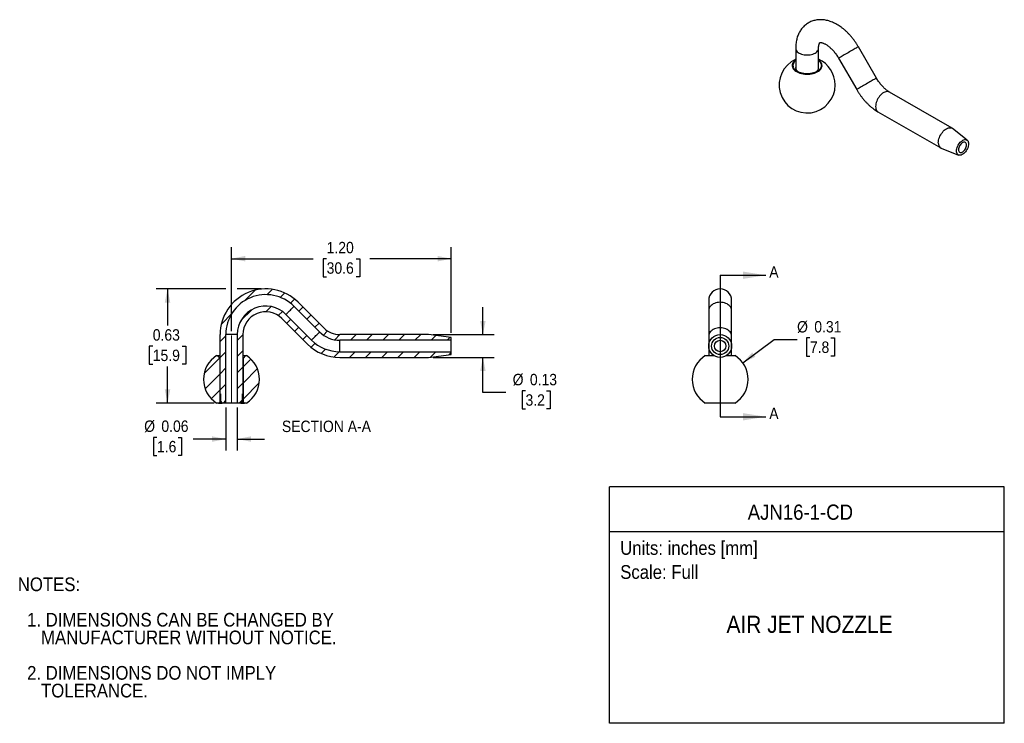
# Model space of a CAD drawing. Header units: inches. Extents: x 0.11 to 5.5, y 0 to 3.85.
import ezdxf
from ezdxf.enums import TextEntityAlignment as Align

# ---------------------------------------------------------------- set-up
doc = ezdxf.new("R2010")
doc.units = ezdxf.units.IN
doc.header["$LTSCALE"] = 0.5
doc.header["$MEASUREMENT"] = 0
doc.linetypes.add('SLD-Solid', pattern=[0])
doc.layers.add('DIMENSIONS', color=140, linetype='SLD-Solid', lineweight=25)
doc.layers.add('TEXT', color=140, linetype='SLD-Solid', lineweight=25)
doc.layers.add('HATCH', color=6, linetype='SLD-Solid')
doc.layers.add('SLD-DEFPOINTS', color=7, linetype='Continuous')
doc.styles.add('SLDTEXTSTYLE0', font='GOTHIC.TTF', dxfattribs={"width": 0.913})
doc.dimstyles.new('SLDDIMSTYLE0', dxfattribs={"dimtxt": 0.0625, "dimasz": 0.075, "dimexe": 0, "dimexo": 0.0625, "dimgap": 0.015625, "dimtad": 0, "dimtih": 1, "dimtoh": 1, "dimrnd": 1e-09, "dimdsep": 46, "dimtxsty": 'SLDTEXTSTYLE0', "dimsah": 1, "dimcen": 0, "dimadec": 0, "dimazin": 2, "dimtfac": 1, "dimtofl": 0, "dimtmove": 0, "dimatfit": 3, "dimfxl": 0, "dimfrac": 2, "dimtolj": 1, "dimtzin": 12, "dimarcsym": 0})
doc.dimstyles.new('SLDDIMSTYLE1', dxfattribs={"dimtxt": 0.0625, "dimasz": 0.075, "dimexe": 0, "dimexo": 0.0625, "dimgap": 0.015625, "dimtad": 0, "dimtih": 1, "dimtoh": 1, "dimrnd": 1e-09, "dimzin": 4, "dimdsep": 46, "dimtxsty": 'SLDTEXTSTYLE0', "dimsah": 1, "dimcen": 0.09, "dimadec": 0, "dimazin": 1, "dimtfac": 1, "dimtofl": 0, "dimtmove": 0, "dimatfit": 3, "dimfxl": 0, "dimfrac": 2, "dimtolj": 1, "dimtzin": 12, "dimarcsym": 0})
doc.dimstyles.new('SLDDIMSTYLE2', dxfattribs={"dimtxt": 0.0625, "dimasz": 0.075, "dimexe": 0, "dimexo": 0.0625, "dimgap": 0.015625, "dimtad": 0, "dimtih": 1, "dimtoh": 1, "dimrnd": 1e-09, "dimdsep": 46, "dimtxsty": 'SLDTEXTSTYLE0', "dimsah": 1, "dimcen": 0.09, "dimadec": 0, "dimazin": 2, "dimtfac": 1, "dimtmove": 0, "dimatfit": 0, "dimfxl": 0, "dimfrac": 2, "dimtolj": 1, "dimtzin": 12, "dimarcsym": 0})
doc.dimstyles.new('SLDDIMSTYLE3', dxfattribs={"dimtxt": 0.0625, "dimasz": 0.075, "dimexe": 0, "dimexo": 0.0625, "dimgap": 0.015625, "dimtad": 0, "dimtih": 1, "dimtoh": 1, "dimrnd": 1e-09, "dimdsep": 46, "dimtxsty": 'SLDTEXTSTYLE0', "dimsah": 1, "dimcen": 0.09, "dimadec": 0, "dimazin": 2, "dimtfac": 1, "dimtdec": 3, "dimtofl": 0, "dimtmove": 0, "dimatfit": 3, "dimfxl": 0, "dimfrac": 2, "dimtolj": 1, "dimtzin": 12, "dimarcsym": 0})

# ---------------------------------------------------------------- blocks, each defined once
blk = doc.blocks.new('Block1')
at = {"layer": 'TEXT'}
for p, q in [((5.5, 1.2946), (3.3395, 1.2946)), ((3.3395, 0.0001), (3.3395, 1.2946)), ((5.5, 0.0001), (5.5, 1.2946)), ((3.3395, 1.0511), (5.5, 1.0511)), ((5.5, 0.0001), (3.3395, 0.0001))]:
    blk.add_line(p, q, dxfattribs=at)
at = {"layer": 'TEXT', "char_height": 0.075, "attachment_point": 1, "style": 'SLDTEXTSTYLE0'}
for s, insert in [('Units: inches [mm]', (3.3974, 0.9975)), ('Scale: Full', (3.3974, 0.866))]:
    blk.add_mtext(s, dxfattribs=dict(at, insert=insert))
at = {"layer": 'TEXT', "color": 140, "style": 'SLDTEXTSTYLE0', "width": 0.913}
for tag, height, p in [('AUTOATTR0', 0.0833, (4.0953, 1.0896)), ('AUTOATTR1', 0.0938, (3.9794, 0.4671))]:
    blk.add_attdef(tag, text='', height=height, dxfattribs=at).set_placement(p, align=Align.BOTTOM_LEFT)
blk = doc.blocks.new('SW_NOTE_0')
at = {"layer": 'TEXT', "color": 0, "char_height": 0.075, "attachment_point": 1, "style": 'SLDTEXTSTYLE0'}
for s, insert in [('NOTES:', (0, 0.0958)), ('  1. DIMENSIONS CAN BE CHANGED BY     ', (0, -0.0982)), ('     MANUFACTURER WITHOUT NOTICE.', (0, -0.1951)), ('  2. DIMENSIONS DO NOT IMPLY ', (0, -0.3891)), ('     TOLERANCE.', (0, -0.4861))]:
    blk.add_mtext(s, dxfattribs=dict(at, insert=insert))
blk = doc.blocks.new('_D')
at = {"layer": 'DIMENSIONS'}
for p, q in [((4.4358, 2.11), (4.4168, 2.11)), ((4.4168, 2.11), (4.4168, 2.0108)), ((4.5513, 2.11), (4.5703, 2.11)), ((4.5703, 2.11), (4.5703, 2.0108)), ((4.0683, 1.9743), (4.2406, 2.1008)), ((4.2406, 2.1008), (4.3656, 2.1008)), ((4.4168, 2.0108), (4.4358, 2.0108)), ((4.5703, 2.0108), (4.5513, 2.0108))]:
    blk.add_line(p, q, dxfattribs=at)
blk.add_solid([(4.0683, 1.9743), (4.1376, 2.0066), (4.1199, 2.0308)], dxfattribs=at)
at = {"layer": 'DIMENSIONS', "char_height": 0.0625, "attachment_point": 1, "style": 'SLDTEXTSTYLE0'}
for s, insert in [('%%c', (4.3656, 2.2026)), ('0.31', (4.4599, 2.2026)), ('7.8', (4.4358, 2.0907))]:
    blk.add_mtext(s, dxfattribs=dict(at, insert=insert))
blk = doc.blocks.new('_D_1')
at = {"layer": 'DIMENSIONS'}
for p, q in [((1.2697, 2.1481), (1.2697, 2.6067)), ((2.4729, 2.138), (2.4729, 2.6067)), ((1.2697, 2.5442), (1.7166, 2.5442)), ((1.7905, 2.5437), (1.7715, 2.5437)), ((1.7715, 2.5437), (1.7715, 2.4445)), ((1.9521, 2.5437), (1.9712, 2.5437)), ((1.9712, 2.5437), (1.9712, 2.4445)), ((2.4729, 2.5442), (2.026, 2.5442)), ((1.7715, 2.4445), (1.7905, 2.4445)), ((1.9712, 2.4445), (1.9521, 2.4445))]:
    blk.add_line(p, q, dxfattribs=at)
for points in [[(1.2697, 2.5442), (1.3447, 2.5292), (1.3447, 2.5592)], [(2.4729, 2.5442), (2.3979, 2.5592), (2.3979, 2.5292)]]:
    blk.add_solid(points, dxfattribs=at)
at = {"layer": 'DIMENSIONS', "char_height": 0.0625, "attachment_point": 1, "style": 'SLDTEXTSTYLE0'}
for s, insert in [('1.20', (1.7905, 2.6362)), ('30.6', (1.7905, 2.5243))]:
    blk.add_mtext(s, dxfattribs=dict(at, insert=insert))
blk = doc.blocks.new('_D_2')
at = {"layer": 'DIMENSIONS'}
for p, q in [((2.6458, 2.1285), (2.6458, 2.2785)), ((2.3729, 2.1285), (2.7083, 2.1285)), ((2.3729, 2.0035), (2.7083, 2.0035)), ((2.6458, 1.8118), (2.6458, 2.0035)), ((2.7708, 1.8118), (2.6458, 1.8118)), ((2.879, 1.821), (2.86, 1.821)), ((2.86, 1.821), (2.86, 1.7218)), ((2.9945, 1.821), (3.0135, 1.821)), ((3.0135, 1.821), (3.0135, 1.7218)), ((2.86, 1.7218), (2.879, 1.7218)), ((3.0135, 1.7218), (2.9945, 1.7218))]:
    blk.add_line(p, q, dxfattribs=at)
for points in [[(2.6458, 2.1285), (2.6608, 2.2035), (2.6308, 2.2035)], [(2.6458, 2.0035), (2.6308, 1.9285), (2.6608, 1.9285)]]:
    blk.add_solid(points, dxfattribs=at)
at = {"layer": 'DIMENSIONS', "char_height": 0.0625, "attachment_point": 1, "style": 'SLDTEXTSTYLE0'}
for s, insert in [('%%c', (2.8088, 1.9135)), ('0.13', (2.9031, 1.9135)), ('3.2', (2.879, 1.8016))]:
    blk.add_mtext(s, dxfattribs=dict(at, insert=insert))
blk = doc.blocks.new('_D_3')
at = {"layer": 'DIMENSIONS'}
for p, q in [((1.2385, 1.7285), (1.2385, 1.4941)), ((1.301, 1.7285), (1.301, 1.4941)), ((0.8617, 1.5658), (0.8426, 1.5658)), ((0.8426, 1.5658), (0.8426, 1.4666)), ((0.9771, 1.5658), (0.9962, 1.5658)), ((0.9962, 1.5658), (0.9962, 1.4666)), ((1.2385, 1.5566), (1.06, 1.5566)), ((1.301, 1.5566), (1.451, 1.5566)), ((0.8426, 1.4666), (0.8617, 1.4666)), ((0.9962, 1.4666), (0.9771, 1.4666))]:
    blk.add_line(p, q, dxfattribs=at)
for points in [[(1.2385, 1.5566), (1.1635, 1.5716), (1.1635, 1.5416)], [(1.301, 1.5566), (1.376, 1.5416), (1.376, 1.5716)]]:
    blk.add_solid(points, dxfattribs=at)
at = {"layer": 'DIMENSIONS', "char_height": 0.0625, "attachment_point": 1, "style": 'SLDTEXTSTYLE0'}
for s, insert in [('%%c', (0.7915, 1.6583)), ('0.06', (0.8857, 1.6583)), ('1.6', (0.8617, 1.5464))]:
    blk.add_mtext(s, dxfattribs=dict(at, insert=insert))
blk = doc.blocks.new('_D_4')
at = {"layer": 'DIMENSIONS'}
for p, q in [((1.2385, 2.3785), (0.8569, 2.3785)), ((0.9194, 2.3785), (0.9194, 2.1784)), ((1.4322, 2.3785), (1.301, 2.3785)), ((0.8386, 2.0655), (0.8195, 2.0655)), ((0.8195, 2.0655), (0.8195, 1.9663)), ((1.0002, 2.0655), (1.0193, 2.0655)), ((1.0193, 2.0655), (1.0193, 1.9663)), ((0.8195, 1.9663), (0.8386, 1.9663)), ((0.9194, 1.7535), (0.9194, 1.9536)), ((1.0193, 1.9663), (1.0002, 1.9663)), ((1.1742, 1.7535), (0.8569, 1.7535))]:
    blk.add_line(p, q, dxfattribs=at)
for points in [[(0.9194, 2.3785), (0.9044, 2.3035), (0.9344, 2.3035)], [(0.9194, 1.7535), (0.9344, 1.8285), (0.9044, 1.8285)]]:
    blk.add_solid(points, dxfattribs=at)
at = {"layer": 'DIMENSIONS', "char_height": 0.0625, "attachment_point": 1, "style": 'SLDTEXTSTYLE0'}
for s, insert in [('0.63', (0.8386, 2.158)), ('15.9', (0.8386, 2.0461))]:
    blk.add_mtext(s, dxfattribs=dict(at, insert=insert))

msp = doc.modelspace()

# ---------------------------------------------------------------- hatches: boundary and pattern name
at = {"layer": 'HATCH'}
h = msp.add_hatch(dxfattribs=at)
h.set_pattern_fill('ANSI31', color=256, scale=0.5, style=0)
edge = h.paths.add_edge_path(flags=0)
edge.add_line((1.8626, 2.0972), (2.4729, 2.0972))
edge.add_line((2.4729, 2.0972), (2.4729, 2.113))
edge.add_line((2.4729, 2.113), (2.3479, 2.1285))
edge.add_line((2.3479, 2.1285), (1.8626, 2.1285))
edge.add_arc((1.8626, 2.2535), 0.125, 225, 270, ccw=False)
edge.add_line((1.7742, 2.1651), (1.634, 2.3052))
edge.add_arc((1.4572, 2.1285), 0.25, 45, 180)
edge.add_line((1.2072, 2.1285), (1.2072, 1.8035))
edge.add_line((1.2072, 1.8035), (1.2092, 1.8035))
edge.add_line((1.2092, 1.8035), (1.2092, 1.7635))
edge.add_line((1.2092, 1.7635), (1.2192, 1.7535))
edge.add_line((1.2192, 1.7535), (1.2385, 1.7535))
edge.add_line((1.2385, 1.7535), (1.2385, 2.1285))
edge.add_arc((1.4572, 2.1285), 0.2187, 45, 180, ccw=False)
edge.add_line((1.6119, 2.2831), (1.7521, 2.143))
edge.add_arc((1.8626, 2.2535), 0.1562, 225, 270)
h = msp.add_hatch(dxfattribs=at)
h.set_pattern_fill('ANSI31', color=256, scale=0.5, style=0)
edge = h.paths.add_edge_path(flags=0)
edge.add_line((2.4729, 2.0347), (1.8626, 2.0347))
edge.add_arc((1.8626, 2.2535), 0.2187, 225, 270, ccw=False)
edge.add_line((1.7079, 2.0988), (1.5677, 2.239))
edge.add_arc((1.4572, 2.1285), 0.1562, 45, 180)
edge.add_line((1.301, 2.1285), (1.301, 1.7535))
edge.add_line((1.301, 1.7535), (1.3202, 1.7535))
edge.add_line((1.3202, 1.7535), (1.3302, 1.7635))
edge.add_line((1.3302, 1.7635), (1.3302, 1.8035))
edge.add_line((1.3302, 1.8035), (1.3322, 1.8035))
edge.add_line((1.3322, 1.8035), (1.3322, 2.1285))
edge.add_arc((1.4572, 2.1285), 0.125, 45, 180, ccw=False)
edge.add_line((1.5456, 2.2169), (1.6858, 2.0767))
edge.add_arc((1.8626, 2.2535), 0.25, 225, 270)
edge.add_line((1.8626, 2.0035), (2.3479, 2.0035))
edge.add_line((2.3479, 2.0035), (2.4729, 2.019))
edge.add_line((2.4729, 2.019), (2.4729, 2.0347))
h = msp.add_hatch(dxfattribs=at)
h.set_pattern_fill('ANSI31', color=256, scale=0.5, style=0)
edge = h.paths.add_edge_path(flags=0)
edge.add_line((1.1917, 2.0135), (1.1881, 2.0135))
edge.add_arc((1.2697, 1.8835), 0.1535, 122.1233, 237.8767)
edge.add_line((1.1881, 1.7535), (1.1992, 1.7535))
edge.add_line((1.1992, 1.7535), (1.2067, 1.761))
edge.add_line((1.2067, 1.761), (1.2067, 1.9985))
edge.add_line((1.2067, 1.9985), (1.1917, 2.0135))
h = msp.add_hatch(dxfattribs=at)
h.set_pattern_fill('ANSI31', color=256, scale=0.5, style=0)
edge = h.paths.add_edge_path(flags=0)
edge.add_line((1.3402, 1.7535), (1.3514, 1.7535))
edge.add_arc((1.2697, 1.8835), 0.1535, 302.1233, 417.8767)
edge.add_line((1.3514, 2.0135), (1.3477, 2.0135))
edge.add_line((1.3477, 2.0135), (1.3327, 1.9985))
edge.add_line((1.3327, 1.9985), (1.3327, 1.761))
edge.add_line((1.3327, 1.761), (1.3402, 1.7535))

# ---------------------------------------------------------------- linework, layer by layer
for p, q in [((4.3581, 3.6956), (4.3581, 3.5849)), ((4.4831, 3.5849), (4.4831, 3.6956)), ((4.8002, 3.5328), (4.7011, 3.7045)), ((4.5928, 3.642), (4.6919, 3.4703)), ((5.2142, 3.2586), (4.871, 3.4567)), ((4.8085, 3.3485), (5.1517, 3.1504)), ((5.2968, 3.1928), (5.2168, 3.2568)), ((5.1546, 3.149), (5.25, 3.1117)), ((1.6119, 2.2831), (1.7521, 2.143)), ((1.634, 2.3052), (1.7742, 2.1651)), ((3.8821, 2.316), (3.8821, 2.261)), ((4.0071, 2.261), (4.0071, 2.316)), ((1.6858, 2.0767), (1.5456, 2.2169)), ((1.7079, 2.0988), (1.5677, 2.239)), ((3.8821, 2.261), (3.8821, 2.1209)), ((4.0071, 2.1209), (4.0071, 2.261)), ((1.2072, 1.8035), (1.2072, 2.1285)), ((1.2385, 1.7535), (1.2385, 2.1285)), ((1.301, 2.1285), (1.2385, 2.1285)), ((1.301, 2.1285), (1.301, 1.7535)), ((1.3322, 2.1285), (1.3322, 1.8035)), ((2.3479, 2.1285), (1.8626, 2.1285)), ((2.4729, 2.113), (2.3479, 2.1285)), ((2.4729, 2.0972), (2.4729, 2.113)), ((3.8821, 2.1209), (3.8821, 2.066)), ((4.0071, 2.066), (4.0071, 2.1209)), ((2.4729, 2.0972), (1.8626, 2.0972)), ((1.8626, 2.0347), (1.8626, 2.0972)), ((2.4729, 2.0347), (2.4729, 2.0972)), ((3.8821, 2.066), (3.8821, 2.0135)), ((4.0071, 2.0135), (4.0071, 2.066)), ((1.1881, 2.0135), (1.1917, 2.0135)), ((1.2067, 1.9985), (1.1917, 2.0135)), ((1.1917, 2.0135), (1.2072, 2.0135)), ((1.2067, 1.761), (1.2067, 1.9985)), ((1.2067, 1.9985), (1.2072, 1.9985)), ((1.3322, 2.0135), (1.3477, 2.0135)), ((1.3322, 1.9985), (1.3327, 1.9985)), ((1.3477, 2.0135), (1.3327, 1.9985)), ((1.3327, 1.9985), (1.3327, 1.761)), ((1.3477, 2.0135), (1.3514, 2.0135)), ((1.8626, 2.0347), (2.4729, 2.0347)), ((1.8626, 2.0035), (2.3479, 2.0035)), ((2.3479, 2.0035), (2.4729, 2.019)), ((2.4729, 2.019), (2.4729, 2.0347)), ((3.863, 2.0135), (3.898, 2.0135)), ((3.898, 2.0135), (3.9107, 2.0135)), ((3.9785, 2.0135), (4.0262, 2.0135)), ((1.2072, 1.8035), (1.2092, 1.8035)), ((1.2092, 1.8035), (1.2092, 1.7635)), ((1.3302, 1.7635), (1.3302, 1.8035)), ((1.3302, 1.8035), (1.3322, 1.8035)), ((1.1992, 1.7535), (1.1881, 1.7535)), ((1.1992, 1.7535), (1.2067, 1.761)), ((1.1992, 1.7535), (1.2192, 1.7535)), ((1.2067, 1.761), (1.2117, 1.761)), ((1.2092, 1.7635), (1.2192, 1.7535)), ((1.2385, 1.7535), (1.2192, 1.7535)), ((1.301, 1.7535), (1.2385, 1.7535)), ((1.3202, 1.7535), (1.301, 1.7535)), ((1.3202, 1.7535), (1.3302, 1.7635)), ((1.3202, 1.7535), (1.3402, 1.7535)), ((1.3277, 1.761), (1.3327, 1.761)), ((1.3327, 1.761), (1.3402, 1.7535)), ((1.3514, 1.7535), (1.3402, 1.7535)), ((4.0262, 1.7535), (3.863, 1.7535))]:
    msp.add_line(p, q)
at = {"color": 179, "linetype": 'SLD-Solid', "lineweight": 18}
msp.add_line((1.2697, 1.7535), (1.2697, 2.1231), dxfattribs=at)
at = {"flags": 128}
for points in [[(4.3581, 3.6956), (4.3581, 3.6956), (4.3586, 3.6909), (4.3602, 3.6863), (4.3629, 3.6818), (4.3665, 3.6776), (4.371, 3.6737), (4.3764, 3.6701), (4.3826, 3.667), (4.3893, 3.6644), (4.3967, 3.6623), (4.4044, 3.6608), (4.4124, 3.6598), (4.4206, 3.6595), (4.4288, 3.6598), (4.4368, 3.6608), (4.4445, 3.6623), (4.4518, 3.6644), (4.4586, 3.667), (4.4648, 3.6701), (4.4702, 3.6737), (4.4747, 3.6776), (4.4783, 3.6818), (4.481, 3.6863), (4.4826, 3.6909), (4.4831, 3.6956)], [(4.7011, 3.7045), (4.701, 3.7044), (4.7003, 3.704), (4.6986, 3.7031), (4.6961, 3.7016), (4.6927, 3.6997), (4.6886, 3.6973), (4.6837, 3.6944), (4.6782, 3.6913), (4.6721, 3.6878), (4.6657, 3.684), (4.6589, 3.6801), (4.6519, 3.6761), (4.6448, 3.672), (4.6378, 3.6679), (4.6309, 3.664), (4.6243, 3.6601), (4.6181, 3.6566), (4.6123, 3.6532), (4.6072, 3.6503), (4.6027, 3.6477), (4.599, 3.6456), (4.5962, 3.6439), (4.5941, 3.6427), (4.593, 3.6421), (4.5928, 3.642)], [(4.3581, 3.632), (4.3556, 3.6302), (4.3504, 3.6258), (4.3461, 3.621), (4.3428, 3.616), (4.3405, 3.6107), (4.3392, 3.6054), (4.339, 3.6), (4.3399, 3.5947), (4.3418, 3.5894), (4.3447, 3.5843), (4.3487, 3.5794), (4.3535, 3.5748), (4.3593, 3.5706), (4.3658, 3.5668), (4.3731, 3.5634), (4.381, 3.5605), (4.3894, 3.5582), (4.3982, 3.5564), (4.4072, 3.5552), (4.4165, 3.5547), (4.4258, 3.5547), (4.4351, 3.5553)], [(4.4831, 3.6287), (4.488, 3.6244), (4.4921, 3.6197), (4.4952, 3.6148), (4.4974, 3.6097), (4.4984, 3.6045), (4.4985, 3.5993), (4.4975, 3.5941), (4.4954, 3.589), (4.4923, 3.584), (4.4883, 3.5794), (4.4833, 3.575), (4.4775, 3.5709), (4.471, 3.5673), (4.4637, 3.5642), (4.4559, 3.5616), (4.4476, 3.5595), (4.4389, 3.5579), (4.43, 3.557), (4.4209, 3.5567), (4.4118, 3.557), (4.4029, 3.5579), (4.3942, 3.5593), (4.3859, 3.5614), (4.378, 3.564), (4.3707, 3.5671), (4.3641, 3.5707), (4.3582, 3.5747), (4.3532, 3.579), (4.3491, 3.5837), (4.346, 3.5886), (4.3438, 3.5937)], [(4.4351, 3.5553), (4.4441, 3.5566), (4.4529, 3.5584), (4.4612, 3.5608), (4.469, 3.5638), (4.4762, 3.5672), (4.4827, 3.5711), (4.4883, 3.5754), (4.4931, 3.58), (4.4969, 3.5849), (4.4997, 3.5901), (4.5015, 3.5953), (4.5022, 3.6007), (4.5019, 3.6061), (4.5005, 3.6114), (4.498, 3.6166), (4.4946, 3.6216), (4.4902, 3.6263), (4.4849, 3.6308), (4.4831, 3.632)], [(4.8002, 3.5328), (4.8001, 3.5328), (4.7994, 3.5324), (4.7977, 3.5314), (4.7952, 3.5299), (4.7918, 3.528), (4.7877, 3.5256), (4.7828, 3.5228), (4.7773, 3.5196), (4.7713, 3.5161), (4.7648, 3.5124), (4.758, 3.5085), (4.751, 3.5044), (4.7439, 3.5003), (4.7369, 3.4963), (4.73, 3.4923), (4.7234, 3.4885), (4.7172, 3.4849), (4.7114, 3.4816), (4.7063, 3.4786), (4.7018, 3.476), (4.6981, 3.4739), (4.6953, 3.4722), (4.6933, 3.4711), (4.6921, 3.4704), (4.6919, 3.4703)], [(4.871, 3.4567), (4.8667, 3.4586), (4.8619, 3.4595), (4.8567, 3.4595), (4.8512, 3.4585), (4.8456, 3.4565), (4.8398, 3.4536), (4.834, 3.4499), (4.8284, 3.4453), (4.8229, 3.44), (4.8177, 3.434), (4.8129, 3.4275), (4.8085, 3.4206), (4.8047, 3.4134), (4.8015, 3.406), (4.799, 3.3985), (4.7971, 3.3912), (4.796, 3.384), (4.7956, 3.3771), (4.796, 3.3706), (4.7971, 3.3647), (4.799, 3.3595), (4.8015, 3.355), (4.8047, 3.3513), (4.8085, 3.3485), (4.8085, 3.3485)], [(5.1388, 3.179), (5.1391, 3.1859), (5.1403, 3.1931), (5.1421, 3.2004), (5.1447, 3.2079), (5.1479, 3.2153), (5.1517, 3.2225), (5.156, 3.2294), (5.1609, 3.2359), (5.166, 3.2419), (5.1715, 3.2472), (5.1772, 3.2518), (5.1829, 3.2555), (5.1887, 3.2584), (5.1944, 3.2604), (5.1999, 3.2614), (5.205, 3.2614), (5.2099, 3.2605), (5.2142, 3.2586), (5.2168, 3.2568)], [(5.2381, 3.1343), (5.2385, 3.1402), (5.2396, 3.1464), (5.2414, 3.1528), (5.2439, 3.1592), (5.247, 3.1655), (5.2506, 3.1715), (5.2547, 3.1771), (5.2592, 3.1822), (5.2639, 3.1866), (5.2689, 3.1903), (5.2738, 3.1932), (5.2787, 3.1951), (5.2835, 3.1962), (5.288, 3.1963), (5.2921, 3.1954), (5.2957, 3.1936), (5.2988, 3.1909), (5.3013, 3.1874), (5.3031, 3.1831), (5.3042, 3.1782), (5.3046, 3.1726), (5.3042, 3.1667), (5.3031, 3.1605), (5.3013, 3.1541), (5.2988, 3.1477), (5.2957, 3.1414), (5.2921, 3.1354), (5.288, 3.1298), (5.2835, 3.1247), (5.2787, 3.1203), (5.2738, 3.1166), (5.2689, 3.1138), (5.2639, 3.1118), (5.2592, 3.1107), (5.2547, 3.1106), (5.2506, 3.1115), (5.247, 3.1133), (5.2439, 3.116), (5.2414, 3.1195), (5.2396, 3.1238), (5.2385, 3.1288), (5.2381, 3.1343)], [(5.2934, 3.1662), (5.2931, 3.1707), (5.2919, 3.1746), (5.2901, 3.1777), (5.2877, 3.1801), (5.2847, 3.1815), (5.2812, 3.182), (5.2774, 3.1815), (5.2734, 3.18), (5.2693, 3.1777), (5.2653, 3.1745), (5.2615, 3.1706), (5.258, 3.1661), (5.255, 3.1612), (5.2525, 3.156), (5.2507, 3.1508), (5.2496, 3.1456), (5.2492, 3.1407), (5.2496, 3.1362), (5.2507, 3.1323), (5.2525, 3.1292), (5.255, 3.1268), (5.258, 3.1254), (5.2615, 3.1249), (5.2653, 3.1254), (5.2693, 3.1269), (5.2734, 3.1292), (5.2774, 3.1324), (5.2812, 3.1363), (5.2847, 3.1408), (5.2877, 3.1457), (5.2901, 3.1509), (5.2919, 3.1561), (5.2931, 3.1613), (5.2934, 3.1662)], [(1.5677, 2.239), (1.5681, 2.2393), (1.5692, 2.2404), (1.571, 2.2423), (1.5735, 2.2447), (1.5765, 2.2477), (1.58, 2.2512), (1.5838, 2.255), (1.5878, 2.259), (1.5919, 2.2631), (1.5959, 2.2671), (1.5997, 2.2709), (1.6031, 2.2744), (1.6062, 2.2774), (1.6086, 2.2798), (1.6104, 2.2817), (1.6116, 2.2828), (1.6119, 2.2831)], [(4.0071, 2.261), (4.0066, 2.2668), (4.005, 2.2725), (4.0023, 2.278), (3.9987, 2.2831), (3.9942, 2.288), (3.9888, 2.2923), (3.9826, 2.2961), (3.9758, 2.2993), (3.9685, 2.3019), (3.9608, 2.3037), (3.9527, 2.3049), (3.9446, 2.3052), (3.9364, 2.3049), (3.9284, 2.3037), (3.9207, 2.3019), (3.9133, 2.2993), (3.9065, 2.2961), (3.9004, 2.2923), (3.895, 2.288), (3.8905, 2.2831), (3.8868, 2.278), (3.8842, 2.2725), (3.8826, 2.2668), (3.8821, 2.261)], [(4.0071, 2.1209), (4.0066, 2.1267), (4.005, 2.1323), (4.0023, 2.1378), (3.9987, 2.143), (3.9942, 2.1478), (3.9888, 2.1521), (3.9826, 2.1559), (3.9758, 2.1592), (3.9685, 2.1617), (3.9608, 2.1636), (3.9527, 2.1647), (3.9446, 2.1651), (3.9364, 2.1647), (3.9284, 2.1636), (3.9207, 2.1617), (3.9133, 2.1592), (3.9065, 2.1559), (3.9004, 2.1521), (3.895, 2.1478), (3.8905, 2.143), (3.8868, 2.1378), (3.8842, 2.1323), (3.8826, 2.1267), (3.8821, 2.1209), (3.8821, 2.1209)], [(1.7079, 2.0988), (1.7083, 2.0992), (1.7094, 2.1003), (1.7112, 2.1021), (1.7137, 2.1046), (1.7167, 2.1076), (1.7201, 2.111), (1.7239, 2.1148), (1.728, 2.1188), (1.732, 2.1229), (1.736, 2.1269), (1.7398, 2.1307), (1.7433, 2.1342), (1.7463, 2.1372), (1.7488, 2.1397), (1.7506, 2.1415), (1.7517, 2.1426), (1.7521, 2.143)]]:
    msp.add_lwpolyline(points, dxfattribs=at)
for radius in [0.0625, 0.047, 0.0312]:
    msp.add_circle((3.9446, 2.066), radius)
for centre, radius, start, end in [((4.4206, 3.4956), 0.1535, 114.0269, 0), ((4.3758, 3.6011), 0.0328, 122.6681, 192.9122), ((4.4206, 3.4956), 0.1535, 0, 65.9731), ((4.3789, 3.5895), 0.0213, 167.5761, 197.6157), ((4.3897, 3.5943), 0.0331, 200.0141, 236.2283), ((4.4553, 3.5907), 0.028, 301.3612, 6.873), ((5.169, 3.1758), 0.0304, 173.936, 241.6527), ((1.4572, 2.1285), 0.25, 45, 180), ((3.9446, 2.316), 0.0625, 0, 180), ((1.4572, 2.1285), 0.2188, 45, 180), ((1.4572, 2.1285), 0.1562, 45, 180), ((1.4572, 2.1285), 0.125, 45, 180), ((1.8626, 2.2535), 0.125, 225, 270), ((1.8626, 2.2535), 0.1562, 225, 270), ((1.8626, 2.2535), 0.25, 225, 270), ((1.8626, 2.2535), 0.2188, 225, 270), ((1.2697, 1.8835), 0.1535, 122.1233, 237.8767), ((1.2697, 1.8835), 0.1535, 302.1233, 57.8767), ((3.9446, 1.8835), 0.1535, 122.1233, 237.8767), ((3.9446, 1.8835), 0.1535, 0, 57.8767), ((3.9446, 1.8835), 0.1535, 302.1233, 0)]:
    msp.add_arc(centre, radius, start, end)
for points, knots in [([(4.7011, 3.7045), (4.6997, 3.7069), (4.6957, 3.7137), (4.6887, 3.7246), (4.68, 3.7372), (4.6709, 3.7493), (4.6613, 3.761), (4.6513, 3.7723), (4.6409, 3.7829), (4.6301, 3.7931), (4.619, 3.8026), (4.6075, 3.8114), (4.5957, 3.8195), (4.5837, 3.8269), (4.5714, 3.8334), (4.559, 3.8391), (4.5465, 3.8438), (4.5339, 3.8476), (4.5214, 3.8504), (4.509, 3.8521), (4.4968, 3.8529), (4.4849, 3.8526), (4.4733, 3.8514), (4.4621, 3.8492), (4.4513, 3.8461), (4.4409, 3.8422), (4.4311, 3.8374), (4.4217, 3.8318), (4.413, 3.8254), (4.4048, 3.8184), (4.3972, 3.8106), (4.3902, 3.8021), (4.3838, 3.793), (4.3781, 3.7833), (4.3731, 3.7729), (4.3687, 3.762), (4.365, 3.7505), (4.3621, 3.7384), (4.36, 3.7258), (4.3586, 3.7127), (4.3581, 3.7026), (4.3581, 3.6968), (4.3581, 3.6956)], [0, 0, 0, 0, 0.014563, 0.041363, 0.068189, 0.095056, 0.121984, 0.14899, 0.176091, 0.203301, 0.23063, 0.258082, 0.285648, 0.313307, 0.34101, 0.368671, 0.396192, 0.423462, 0.45037, 0.476823, 0.50276, 0.528162, 0.553044, 0.577452, 0.601452, 0.62512, 0.648541, 0.671802, 0.694986, 0.718162, 0.741417, 0.764842, 0.788521, 0.812532, 0.836944, 0.861807, 0.887149, 0.912968, 0.939228, 0.965866, 0.992796, 1, 1, 1, 1]), ([(4.4831, 3.6956), (4.4831, 3.6968), (4.4831, 3.7003), (4.4835, 3.7056), (4.4842, 3.7111), (4.4852, 3.7157), (4.4864, 3.7196), (4.4876, 3.7226), (4.4887, 3.7248), (4.4897, 3.7263), (4.4904, 3.7271), (4.4907, 3.7274), (4.4907, 3.7273), (4.4907, 3.7274), (4.4914, 3.7276), (4.4926, 3.7277), (4.4947, 3.7278), (4.4975, 3.7275), (4.5012, 3.7268), (4.5054, 3.7257), (4.5103, 3.7239), (4.5156, 3.7215), (4.5214, 3.7184), (4.5276, 3.7147), (4.5341, 3.7102), (4.5407, 3.705), (4.5475, 3.6992), (4.5544, 3.6926), (4.5612, 3.6855), (4.568, 3.6778), (4.5746, 3.6695), (4.5809, 3.6608), (4.5871, 3.6516), (4.5909, 3.6452), (4.5928, 3.642)], [0, 0, 0, 0, 0.015571, 0.044846, 0.073951, 0.10298, 0.132075, 0.161452, 0.191472, 0.222685, 0.25598, 0.292996, 0.337628, 0.38406, 0.420297, 0.453006, 0.48327, 0.515116, 0.545372, 0.574828, 0.603965, 0.633065, 0.66225, 0.691635, 0.721283, 0.751223, 0.781458, 0.811973, 0.842746, 0.873743, 0.904929, 0.936266, 0.967712, 1, 1, 1, 1]), ([(4.871, 3.4567), (4.87, 3.4573), (4.8669, 3.4592), (4.8615, 3.4628), (4.8549, 3.4676), (4.8481, 3.4732), (4.8413, 3.4795), (4.8344, 3.4864), (4.8276, 3.4939), (4.821, 3.502), (4.8145, 3.5105), (4.8083, 3.5195), (4.8036, 3.527), (4.8009, 3.5315), (4.8002, 3.5328)], [0, 0, 0, 0, 0.046503, 0.134678, 0.223561, 0.313327, 0.403951, 0.495372, 0.587502, 0.680237, 0.773466, 0.86707, 0.960928, 1, 1, 1, 1]), ([(4.6919, 3.4703), (4.6933, 3.4679), (4.6973, 3.4611), (4.7043, 3.4502), (4.7129, 3.4376), (4.7221, 3.4254), (4.7317, 3.4137), (4.7417, 3.4025), (4.7521, 3.3918), (4.7629, 3.3817), (4.774, 3.3722), (4.7855, 3.3634), (4.797, 3.3554), (4.8048, 3.3507), (4.8085, 3.3485)], [0, 0, 0, 0, 0.046737, 0.132744, 0.218834, 0.305058, 0.391476, 0.478145, 0.565119, 0.652442, 0.740148, 0.828246, 0.916713, 1, 1, 1, 1])]:
    msp.add_open_spline(points, degree=3, knots=knots)
at = {"layer": 'HATCH'}
msp.add_line((3.9446, 2.4535), (3.9446, 1.6785), dxfattribs=at)
at = {"layer": 'HATCH', "linetype": 'SLD-Solid'}
for p, q in [((3.9446, 2.4535), (4.1946, 2.4535)), ((3.9446, 1.6785), (4.1946, 1.6785))]:
    msp.add_line(p, q, dxfattribs=at)
at = {"layer": 'HATCH'}
for points in [[(4.1946, 2.4535), (4.0696, 2.4735), (4.0696, 2.4335)], [(4.1946, 1.6785), (4.0696, 1.6985), (4.0696, 1.6585)]]:
    msp.add_solid(points, dxfattribs=at)

# ---------------------------------------------------------------- block references
at = {"layer": 'SLD-DEFPOINTS'}
ref = msp.add_blockref('Block1', (0, 0), dxfattribs=at)
ref.add_attrib('AUTOATTR0', 'AJN16-1-CD', dxfattribs={"layer": 'TEXT', "height": 0.08333, "style": 'SLDTEXTSTYLE0', "width": 0.913}).set_placement((4.0953, 1.0896), align=Align.BOTTOM_LEFT)
ref.add_attrib('AUTOATTR1', 'AIR JET NOZZLE', dxfattribs={"layer": 'TEXT', "height": 0.09375, "style": 'SLDTEXTSTYLE0', "width": 0.913}).set_placement((3.9794, 0.4671), align=Align.BOTTOM_LEFT)
at = {"layer": 'TEXT'}
msp.add_blockref('SW_NOTE_0', (0.0998, 0.7029), dxfattribs=at)

# ---------------------------------------------------------------- texts
at = {"layer": 'HATCH', "char_height": 0.0625, "attachment_point": 1, "style": 'SLDTEXTSTYLE0'}
for insert in [(4.2134, 2.5031), (4.2134, 1.7281)]:
    msp.add_mtext('A', dxfattribs=dict(at, insert=insert))
at = {"layer": 'TEXT', "insert": (1.7893, 1.6574), "char_height": 0.0625, "attachment_point": 2, "style": 'SLDTEXTSTYLE0'}
msp.add_mtext('SECTION A-A', dxfattribs=at)

# ---------------------------------------------------------------- dimensions: what is measured, and where the dimension line sits
at = {"layer": 'DIMENSIONS'}
dim = msp.add_linear_dim(base=(2.4729, 2.5442), p1=(1.2697, 2.1231), p2=(2.4729, 2.113), dimstyle='SLDDIMSTYLE1', dxfattribs=at)
dim.commit()
dim.dimension.update_dxf_attribs({"geometry": '_D_1', "text_midpoint": (1.8713, 2.5442), "dimtype": 160})
dim = msp.add_linear_dim(base=(0.9193982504, 2.3784663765), p1=(1.1992486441, 1.7534663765), p2=(1.4572486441, 2.3784663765), angle=90, dimstyle='SLDDIMSTYLE3', dxfattribs=at)
dim.commit()
dim.dimension.update_dxf_attribs({"geometry": '_D_4', "text_midpoint": (0.9193982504, 2.0659663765), "dimtype": 160})
dim = msp.add_linear_dim(base=(2.6457600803, 2.1284663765), p1=(2.3478736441, 2.0034663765), p2=(2.3478736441, 2.1284663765), angle=90, text='%%c<>', dimstyle='SLDDIMSTYLE2', dxfattribs=at)
dim.commit()
dim.dimension.update_dxf_attribs({"geometry": '_D_2', "text_midpoint": (2.6457600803, 1.8117679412), "dimtype": 160})
dim = msp.add_diameter_dim_2p(p1=(3.8209, 1.7926), p2=(4.0683, 1.9743), dimstyle='SLDDIMSTYLE0', dxfattribs=at)
dim.commit()
dim.dimension.update_dxf_attribs({"geometry": '_D', "text_midpoint": (4.4936, 2.1008), "dimtype": 163})
dim = msp.add_linear_dim(base=(1.2385, 1.5566), p1=(1.301, 1.7535), p2=(1.2385, 1.7535), text='%%c<>', dimstyle='SLDDIMSTYLE2', dxfattribs=at)
dim.commit()
dim.dimension.update_dxf_attribs({"geometry": '_D_3', "text_midpoint": (0.9194, 1.5566), "dimtype": 160})

doc.saveas('drawing.dxf')
